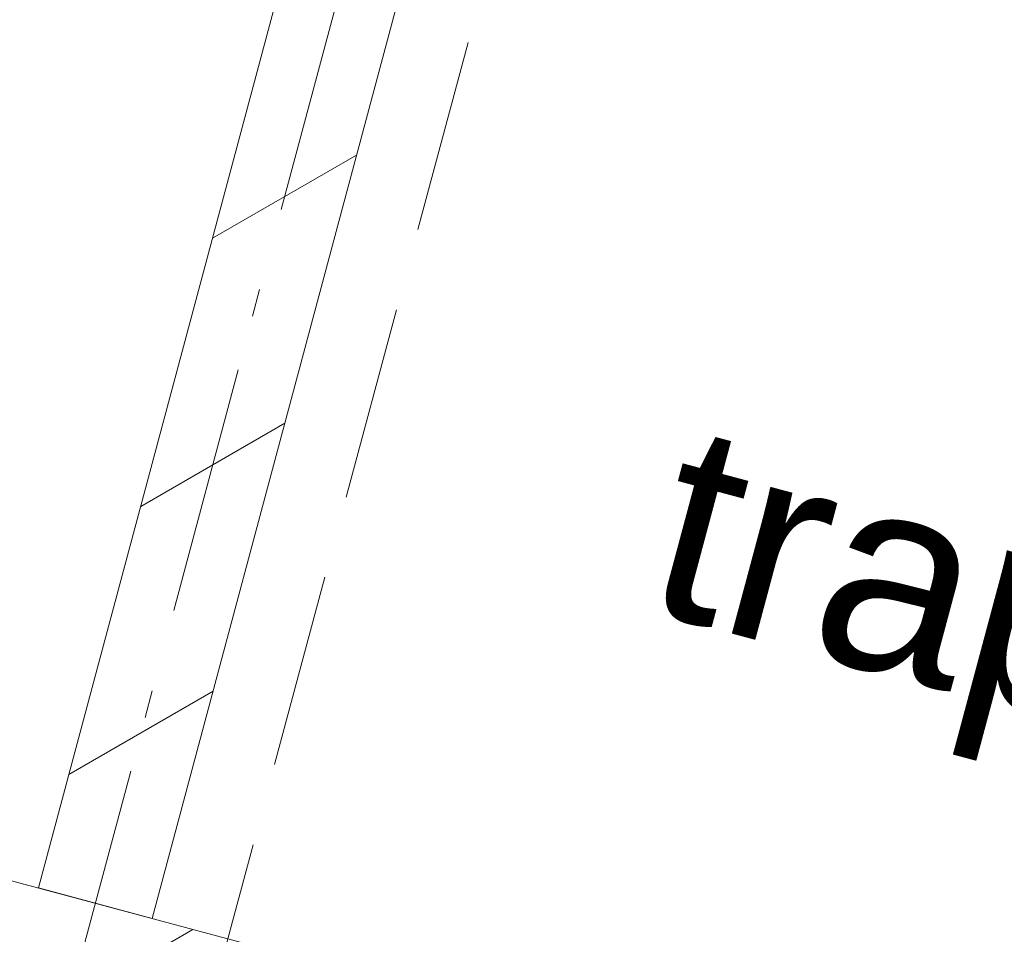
# Model space of a CAD drawing. Header units: millimetres. Extents: x -62314 to 79800, y -34032 to 28340.
# Tile 61 of 256: x 45968 to 47223, y -23280 to -22115. Entities that reach past the tile are written whole.
import ezdxf
from ezdxf.enums import TextEntityAlignment as Align

# ---------------------------------------------------------------- set-up
doc = ezdxf.new("R2010")
doc.units = ezdxf.units.MM
doc.header["$LTSCALE"] = 508
doc.linetypes.add('Dash Style-2', pattern=[0.694425, 0.48607, -0.208355])
doc.linetypes.add('Dash Style-6', pattern=[1.04164, 0.625, -0.20828, 0.06943, -0.13893])
for name, color, linetype, lineweight in [('(00) tekening-stramien-algemeen', 7, 'Dash Style-6', 0), ('(00) tekst-ruimtenummer-algemeen', 8, 'Continuous', 0), ('(00) tekst-ruimtenummer-gradering', 8, 'Continuous', 0), ('(04) bouwaanvraag-brandweer-bestaand-WBDBO 60min', 1, 'Dash Style-2', 0), ('(22) binnenwanden-X kalkzandsteen', 1, 'Continuous', 0), ('None', 7, 'Continuous', 0)]:
    doc.layers.add(name, color=color, linetype=linetype, lineweight=lineweight)
doc.styles.add('Arial', font='Arial')
doc.styles.add('Arial Italic (italic)', font='Arial Italic')
pattern_1 = [(45, (0, 0), (-176.777, 176.777), [])]

# ---------------------------------------------------------------- blocks, each defined once
blk = doc.blocks.new('(00)-1-ruimtenummer-200')
at = {"layer": '(00) tekst-ruimtenummer-algemeen', "color": 17, "transparency": 33554687, "style": 'Arial'}
for tag, p in [('nummer', (0, 222.9)), ('naam', (0, -243.4)), ('oppervlak', (0, -709.7))]:
    blk.add_attdef(tag, text='', height=251.7, dxfattribs=at).set_placement(p, align=Align.BOTTOM_CENTER)
at = {"layer": '(00) tekst-ruimtenummer-gradering', "color": 17, "transparency": 33554687, "style": 'Arial Italic (italic)'}
blk.add_attdef('personen', text='', height=251.7, dxfattribs=at).set_placement((0, -875.5), align=Align.TOP_CENTER)
at = {"layer": 'None', "color": 0, "flags": 1}
blk.add_attdef('klasse', (-1353.2, -1667.8), '', height=251.7, dxfattribs=at)
blk = doc.blocks.new('blok b-v1-gevel_constructie')
at = {"layer": '(22) binnenwanden-X kalkzandsteen', "linetype": 'Continuous', "lineweight": 0, "transparency": 33554687}
h = blk.add_hatch(dxfattribs=at)
h.set_pattern_fill('(__)F kzs 1_100', color=253, style=0, pattern_type=2)
h.set_pattern_definition(pattern_1)
h.paths.add_polyline_path([(3375, 3701.07), (3225, 3701.07), (3225, 544), (3375, 544)])
h = blk.add_hatch(dxfattribs=at)
h.set_pattern_fill('(__)F kzs 1_100', color=253, style=0, pattern_type=2)
h.set_pattern_definition(pattern_1)
h.paths.add_polyline_path([(3637.01, 330), (3637.01, 544), (-230.67, 544), (-230.67, 330)])
at = {"layer": '(22) binnenwanden-X kalkzandsteen', "color": 3, "lineweight": 0, "transparency": 33554687, "flags": 128}
for points in [[(3375, 3701.07), (3225, 3701.07), (3225, 544), (3375, 544)], [(3637.01, 330), (3637.01, 544), (-230.67, 544), (-230.67, 330)]]:
    blk.add_lwpolyline(points, close=True, dxfattribs=at)
blk = doc.blocks.new('blok B 01 (2D)')
at = {"layer": '(04) bouwaanvraag-brandweer-bestaand-WBDBO 60min', "color": 6, "lineweight": 0, "transparency": 33554687, "flags": 128}
blk.add_lwpolyline([(54605, 8306.6), (50955, 8306.6), (50955, 0)], dxfattribs=at)
at = {"layer": 'None', "color": 17, "transparency": 33554687}
blk.add_blockref('blok b-v1-gevel_constructie', (47480, 0), dxfattribs=at)
ref = blk.add_blockref('(00)-1-ruimtenummer-200', (52779.6, 1253.7), dxfattribs=at)
ref.add_attrib('naam', 'trappenhuis nieuw', dxfattribs={"layer": '(00) tekst-ruimtenummer-algemeen', "color": 17, "transparency": 33554687, "height": 251.722, "style": 'Arial'}).set_placement((52779.6, 1010.3), align=Align.BOTTOM_CENTER)
blk = doc.blocks.new('Stramien blok B')
at = {"layer": '(00) tekening-stramien-algemeen', "color": 2, "lineweight": 0, "transparency": 33554687}
blk.add_line((50510, 1818.9), (50510, -14997.6), dxfattribs=at)

msp = doc.modelspace()

# ---------------------------------------------------------------- block references
at = {"layer": 'None', "color": 17, "transparency": 33554687}
for name, p, rotation in [('blok B 01 (2D)', (-3125.94, -10622.93), 344.9999999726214), ('Stramien blok B', (0, 0), 344.9999645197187)]:
    msp.add_blockref(name, p, dxfattribs=dict(at, rotation=rotation))

doc.saveas('drawing.dxf')
